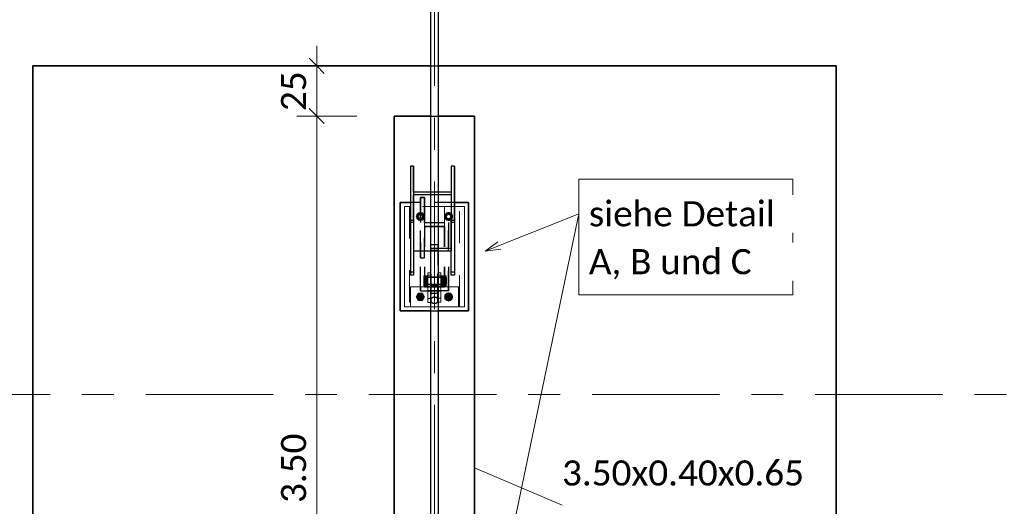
# Model space of a CAD drawing. Header units: metres. Extents: x -3 to 135, y -4 to 27.
# Tile 39 of 81: x 24.5 to 29.4, y 18.21 to 20.63. Entities that reach past the tile are written whole.
import ezdxf

# ---------------------------------------------------------------- set-up
doc = ezdxf.new("R2010")
doc.units = ezdxf.units.M
for name, pattern in [('Rasterlinie', [1.1112499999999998, 0.6349999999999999, -0.15875, 0.15875, -0.15875]), ('Strich', [0.3175, 0.15875, -0.15875]), ('Verdeckt', [0.15, 0.09999999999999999, -0.05])]:
    doc.linetypes.add(name, pattern=pattern)
for name, color, linetype, lineweight in [('_Verdeckte Linien_', 7, 'Strich', 18), ('A-ANNO-DIMS', 211, 'Continuous', 9), ('A-ANNO-DIMS-50', 211, 'Continuous', 9), ('S-BEAM', 12, 'Continuous', 35), ('S-BEAM-HDLN', 1, 'Verdeckt', 25), ('S-COLS', 52, 'Continuous', 18), ('S-COLS-HDLN', 52, 'Verdeckt', 25), ('S-FNDN', 32, 'Continuous', 35), ('S-FNDN-HDLN', 4, 'Verdeckt', 25), ('S-FNDN-IDEN', 2, 'Continuous', 9), ('S-GRID', 1, 'Continuous', 9), ('Text', 250, 'Continuous', 9), ('Tragwerksverbindungen', 7, 'Continuous', 18)]:
    doc.layers.add(name, color=color, linetype=linetype, lineweight=lineweight)
doc.styles.add('Calibri_1', font='calibri.ttf', dxfattribs={"height": 0.125})
doc.dimstyles.new('DIM25', dxfattribs={"dimscale": 0.3048, "dimtxt": 0.1471685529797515, "dimasz": 0.2460629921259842, "dimexe": 0.3280839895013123, "dimexo": 0.0625, "dimgap": 0.01640419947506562, "dimtad": 1, "dimrnd": 0.001, "dimzin": 0, "dimdsep": 46, "dimtxsty": 'Calibri_1', "dimblk1": 'OBLIQUE', "dimblk2": 'OBLIQUE', "dimsah": 1, "dimcen": 0.09, "dimdle": 0.3280839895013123, "dimadec": 0, "dimazin": 0, "dimtfac": 1, "dimtdec": 4, "dimtix": 1, "dimtmove": 0, "dimatfit": 3, "dimfxl": 0.6561679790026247, "dimfxlon": 1, "dimtvp": 1, "dimtolj": 1, "dimtzin": 0, "dimlwd": 18, "dimlwe": 18, "dimarcsym": 2})
doc.dimstyles.new('DIM25_1', dxfattribs={"dimscale": 0.3048, "dimtxt": 0.1471685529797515, "dimasz": 0.2460629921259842, "dimexe": 0.3280839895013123, "dimexo": 0.0625, "dimgap": 0.01640419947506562, "dimtad": 1, "dimdec": 1, "dimlfac": 100, "dimrnd": 0.1, "dimdsep": 46, "dimtxsty": 'Calibri_1', "dimblk1": 'OBLIQUE', "dimblk2": 'OBLIQUE', "dimsah": 1, "dimcen": 0.09, "dimdle": 0.3280839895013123, "dimadec": 0, "dimazin": 0, "dimtfac": 1, "dimtdec": 4, "dimtix": 1, "dimtmove": 0, "dimatfit": 3, "dimfxl": 0.6561679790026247, "dimfxlon": 1, "dimtvp": 1, "dimtolj": 1, "dimtzin": 0, "dimlwd": 18, "dimlwe": 18, "dimarcsym": 2})

# ---------------------------------------------------------------- blocks, each defined once
blk = doc.blocks.new('SP-TV-Schraube_Mutter_001 - M24-V24-Fundamente Draufsicht')
at = {"layer": 'Tragwerksverbindungen', "linetype": 'Strich'}
blk.add_hatch(color=142, dxfattribs=at).paths.add_polyline_path([(2.483133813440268, 7.231604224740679), (2.503918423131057, 7.231604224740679), (2.514310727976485, 7.249604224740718), (2.503918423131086, 7.26760422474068), (2.483133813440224, 7.26760422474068), (2.472741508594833, 7.249604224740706)])
at = {"layer": '_Verdeckte Linien_'}
for radius, start, end in [(0.01200000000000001, 90, 269.9999999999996), (0.01199999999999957, 269.9999999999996, 90)]:
    blk.add_arc((2.493526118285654, 7.249604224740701), radius, start, end, dxfattribs=at)
at = {"layer": 'Tragwerksverbindungen'}
for p, q in [((2.48313381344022, 7.26760422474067), (2.472741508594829, 7.249604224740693)), ((2.503918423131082, 7.26760422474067), (2.48313381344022, 7.26760422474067)), ((2.514310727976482, 7.249604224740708), (2.503918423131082, 7.26760422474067)), ((2.472741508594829, 7.249604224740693), (2.483133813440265, 7.23160422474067)), ((2.483133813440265, 7.23160422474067), (2.503918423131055, 7.23160422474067)), ((2.503918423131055, 7.23160422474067), (2.514310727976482, 7.249604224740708))]:
    blk.add_line(p, q, dxfattribs=at)
blk = doc.blocks.new('SP-TV-Schraube_Mutter_001 - M24-V11-Fundamente Draufsicht')
at = {"layer": '_Verdeckte Linien_'}
for p, q in [((2.483133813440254, 19.66760422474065), (2.472741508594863, 19.64960422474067)), ((2.503918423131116, 19.66760422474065), (2.483133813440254, 19.66760422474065)), ((2.514310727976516, 19.64960422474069), (2.503918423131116, 19.66760422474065)), ((2.472741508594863, 19.64960422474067), (2.483133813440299, 19.63160422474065)), ((2.483133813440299, 19.63160422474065), (2.503918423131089, 19.63160422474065)), ((2.503918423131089, 19.63160422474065), (2.514310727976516, 19.64960422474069))]:
    blk.add_line(p, q, dxfattribs=at)
for start, end in [(90, 269.9999999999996), (269.9999999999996, 90)]:
    blk.add_arc((2.493526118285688, 19.64960422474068), 0.01200000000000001, start, end, dxfattribs=at)
blk = doc.blocks.new('SP-TV-Mutter_001 - M24-1093895-Fundamente Draufsicht')
at = {"layer": '_Verdeckte Linien_'}
for centre, radius, start, end in [((0, 0), 0.01620000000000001, 359.9999999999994, 179.9999999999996), ((0, 0), 0.01620000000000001, 180.0000000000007, 359.9999999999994), ((0, 0), 0.01199999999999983, 2.289999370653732e-13, 180), ((0, 0), 0.01199999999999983, 180.0000000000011, 2.035554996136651e-13), ((-2.957745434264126e-20, 0), 0.01037600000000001, 6.679164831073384e-13, 179.9999999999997), ((-2.957745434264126e-20, 0), 0.01037600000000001, 179.9999999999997, 359.9999999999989)]:
    blk.add_arc(centre, radius, start, end, dxfattribs=at)
for points in [[(-0.02078460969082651, 8.036904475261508e-17), (-0.01902888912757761, 0.00304099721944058), (-0.01554111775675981, 0.009081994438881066), (-0.01210068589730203, 0.01504099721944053), (-0.01039230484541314, 0.018)], [(-0.01039230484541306, -0.01800000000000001), (-0.01210068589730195, -0.01504099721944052), (-0.01554111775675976, -0.009081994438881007), (-0.01902888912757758, -0.003040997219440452), (-0.0207846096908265, 8.411431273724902e-17)], [(-0.01039230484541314, 0.018), (-0.006975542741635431, 0.018), (-9.467902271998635e-05, 0.018), (0.00688086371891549, 0.018), (0.01039230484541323, 0.018)], [(0.01039230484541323, 0.018), (0.01210068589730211, 0.01504099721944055), (0.01554111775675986, 0.009081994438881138), (0.01902888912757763, 0.003040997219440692), (0.02078460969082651, 2.247160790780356e-16)], [(0.02078460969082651, 2.263023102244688e-16), (0.0190762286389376, -0.002959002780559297), (0.01563579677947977, -0.00891800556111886), (0.01214802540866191, -0.01495900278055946), (0.01039230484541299, -0.01800000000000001)], [(0.01039230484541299, -0.01800000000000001), (0.006975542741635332, -0.01800000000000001), (9.467902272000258e-05, -0.01800000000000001), (-0.006880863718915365, -0.01800000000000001), (-0.01039230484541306, -0.01800000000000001)]]:
    blk.add_open_spline(points, degree=3, dxfattribs=at)
blk = doc.blocks.new('Rundstahl Träger - RB 36-V14-Fundamente Draufsicht')
at = {"layer": 'S-BEAM', "lineweight": 25}
for p, q in [((2.543526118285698, 21.8057504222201), (2.543526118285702, 17.60123693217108)), ((2.583526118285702, 17.60123693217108), (2.583526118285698, 21.8057504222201))]:
    blk.add_line(p, q, dxfattribs=at)
for major_axis, ratio, start_param, end_param in [((0.02000000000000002, 0), 0.6494464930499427, 0, 3.141592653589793), ((0.02000000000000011, 0), 0.6494464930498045, 3.156084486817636, 6.26869347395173)]:
    blk.add_ellipse((2.563526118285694, 21.80575042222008), major_axis=major_axis, ratio=ratio, start_param=start_param, end_param=end_param, dxfattribs=at)
at = {"layer": 'S-BEAM-HDLN'}
for major_axis, ratio, start_param, end_param in [((0.02000000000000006, 0), 0.6494464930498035, 0.01449183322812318, 3.127100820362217), ((-0.02000000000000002, 4.986045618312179e-16), 0.6494464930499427, 3.135269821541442e-13, 3.141592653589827)]:
    blk.add_ellipse((2.563526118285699, 17.60123693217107), major_axis=major_axis, ratio=ratio, start_param=start_param, end_param=end_param, dxfattribs=at)
blk = doc.blocks.new('Rundstahl Träger - RB 36-V15-Fundamente Draufsicht')
at = {"layer": 'S-BEAM', "lineweight": 25}
for p, q in [((2.543526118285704, 19.23292108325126), (2.543526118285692, 15.61392529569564)), ((2.583526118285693, 15.61392529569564), (2.583526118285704, 19.23292108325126))]:
    blk.add_line(p, q, dxfattribs=at)
for major_axis, ratio, start_param, end_param in [((0.02000000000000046, 0), 0.7505517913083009, 3.141592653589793, 6.283185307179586), ((0.01999999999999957, 0), 0.7505517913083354, 0.01259374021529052, 3.12899891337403)]:
    blk.add_ellipse((2.563526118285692, 15.61392529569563), major_axis=major_axis, ratio=ratio, start_param=start_param, end_param=end_param, dxfattribs=at)
at = {"layer": 'S-BEAM-HDLN'}
for major_axis, ratio, start_param, end_param in [((0.02000000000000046, 0), 0.7505517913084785, 0, 3.141592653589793), ((0.01999999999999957, 0), 0.7505517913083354, 3.154186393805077, 6.270591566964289)]:
    blk.add_ellipse((2.563526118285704, 19.23292108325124), major_axis=major_axis, ratio=ratio, start_param=start_param, end_param=end_param, dxfattribs=at)
blk = doc.blocks.new('Öse49 - Öse2-1139013-Fundamente Draufsicht')
at = {"layer": 'S-COLS'}
for p, q in [((2.543526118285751, 44.12825934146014), (2.531026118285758, 44.12825934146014)), ((2.531026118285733, 44.12825934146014), (2.531026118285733, 44.11796475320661)), ((2.531026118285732, 44.00196184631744), (2.531026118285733, 44.1179647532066)), ((2.543526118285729, 44.11796475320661), (2.531026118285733, 44.11796475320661)), ((2.531026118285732, 43.98202432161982), (2.531026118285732, 44.00196184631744)), ((2.531026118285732, 44.00196184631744), (2.543526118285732, 44.00196184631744)), ((2.543526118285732, 43.98202432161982), (2.531026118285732, 43.98202432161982))]:
    blk.add_line(p, q, dxfattribs=at)
at = {"layer": 'S-COLS-HDLN'}
for p, q in [((2.546026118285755, 44.12825934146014), (2.543575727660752, 44.12825934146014)), ((2.546026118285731, 44.11796475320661), (2.546026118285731, 44.12825934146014)), ((2.54602611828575, 44.10718075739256), (2.531026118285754, 44.10718075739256)), ((2.546026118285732, 44.11796475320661), (2.54357572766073, 44.11796475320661)), ((2.546026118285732, 44.1179647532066), (2.546026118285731, 44.00196184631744)), ((2.531026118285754, 44.07008075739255), (2.54602611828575, 44.07008075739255)), ((2.546026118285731, 44.05914974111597), (2.531026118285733, 44.05914974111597)), ((2.543575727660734, 44.00196184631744), (2.546026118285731, 44.00196184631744)), ((2.546026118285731, 43.98202432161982), (2.543575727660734, 43.98202432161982)), ((2.546026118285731, 44.00196184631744), (2.546026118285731, 43.98202432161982))]:
    blk.add_line(p, q, dxfattribs=at)
blk = doc.blocks.new('Lasche richtig26 - Lasche richtig-1139134-Fundamente Draufsicht')
at = {"layer": 'S-COLS-HDLN'}
for p, q in [((2.546026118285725, 44.12243060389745), (2.546026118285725, 44.26776297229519)), ((2.581026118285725, 44.26776297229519), (2.546026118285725, 44.26776297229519)), ((2.546026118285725, 44.2421859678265), (2.581026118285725, 44.2421859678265)), ((2.581026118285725, 44.26776297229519), (2.581026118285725, 44.12243060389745)), ((2.546026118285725, 44.12243060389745), (2.546026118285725, 44.0280075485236)), ((2.581026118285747, 44.10718075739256), (2.546026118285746, 44.10718075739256)), ((2.581026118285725, 44.0280075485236), (2.581026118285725, 44.12243060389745)), ((2.546026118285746, 44.07008075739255), (2.581026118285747, 44.07008075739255)), ((2.581026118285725, 44.06373046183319), (2.546026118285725, 44.06373046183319)), ((2.546026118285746, 44.02800754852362), (2.581026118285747, 44.02800754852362))]:
    blk.add_line(p, q, dxfattribs=at)
blk = doc.blocks.new('Öse55 - Öse2-1139148-Fundamente Draufsicht')
at = {"layer": 'S-COLS'}
for p, q in [((26.59602611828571, 19.3688324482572), (26.58352611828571, 19.3688324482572)), ((26.59602611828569, 19.35853786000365), (26.59602611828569, 19.36883244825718)), ((26.59602611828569, 19.35853786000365), (26.58352611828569, 19.35853786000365)), ((26.59602611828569, 19.35853786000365), (26.59602611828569, 19.24302082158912)), ((26.58352611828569, 19.24302082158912), (26.59602611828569, 19.24302082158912)), ((26.59602611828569, 19.22291966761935), (26.58352611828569, 19.22291966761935)), ((26.59602611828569, 19.24302082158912), (26.59602611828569, 19.22291966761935))]:
    blk.add_line(p, q, dxfattribs=at)
at = {"layer": 'S-COLS-HDLN'}
for p, q in [((26.58347650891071, 19.3688324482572), (26.58102611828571, 19.3688324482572)), ((26.58102611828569, 19.36883244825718), (26.58102611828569, 19.35853786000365)), ((26.58102611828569, 19.24302082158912), (26.58102611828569, 19.35853786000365)), ((26.58347650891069, 19.35853786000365), (26.58102611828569, 19.35853786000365)), ((26.59602611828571, 19.34775386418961), (26.58102611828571, 19.34775386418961)), ((26.58102611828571, 19.3106538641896), (26.59602611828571, 19.3106538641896)), ((26.59602611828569, 19.29972284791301), (26.58102611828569, 19.29972284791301)), ((26.58102611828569, 19.22291966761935), (26.58102611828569, 19.24302082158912)), ((26.58102611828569, 19.24302082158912), (26.58347650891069, 19.24302082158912)), ((26.58347650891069, 19.22291966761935), (26.58102611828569, 19.22291966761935))]:
    blk.add_line(p, q, dxfattribs=at)
blk = doc.blocks.new('SP-TV-AP-Rechteck_002 - AP-Rechteck-V26-Fundamente Draufsicht')
at = {"layer": '_Verdeckte Linien_'}
for p, q in [((0.01995039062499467, 0.25), (-0.01995039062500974, 0.25)), ((-0.09995039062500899, -0.25), (0.119950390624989, -0.25))]:
    blk.add_line(p, q, dxfattribs=at)
at = {"layer": 'Tragwerksverbindungen'}
for p, q in [((-0.02000000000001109, 0.25), (-0.15, 0.25)), ((-0.15, 0.25), (-0.15, -0.25)), ((0.15, 0.25), (0.01999999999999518, 0.25)), ((0.15, -0.25), (0.15, 0.25)), ((-0.15, -0.25), (-0.1000000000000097, -0.25)), ((0.1199999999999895, -0.25), (0.15, -0.25))]:
    blk.add_line(p, q, dxfattribs=at)
blk = doc.blocks.new('SP-TV-Schraube_Mutter_001 - M33-V17-Fundamente Draufsicht')
at = {"layer": 'Tragwerksverbindungen', "linetype": 'Strich'}
for points in [[(-0.02499999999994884, 7.363496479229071e-14), (1.082867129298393e-14, 7.363496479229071e-14), (1.082867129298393e-14, 0.02100000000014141), (-0.024999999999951, 0.02100000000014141)], [(1.082867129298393e-14, 7.363496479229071e-14), (0.02500000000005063, 7.363496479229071e-14), (0.02500000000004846, 0.02100000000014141), (1.082867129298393e-14, 0.02100000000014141)], [(-0.024999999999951, -0.09099999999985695), (1.082867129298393e-14, -0.09099999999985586), (1.082867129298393e-14, -0.06499999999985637), (-0.02499999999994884, -0.06499999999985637), (-0.024999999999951, -0.08510774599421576)], [(-0.01593777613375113, -0.09099999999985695), (-0.01593777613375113, -0.09315620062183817), (0.01593777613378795, -0.09315620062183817), (0.01593777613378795, -0.09099999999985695), (-0.01428941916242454, -0.09099999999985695)], [(1.082867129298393e-14, -0.08510774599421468), (1.082867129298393e-14, -0.09099999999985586), (0.02500000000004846, -0.09099999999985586), (0.02500000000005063, -0.06499999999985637), (1.082867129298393e-14, -0.06499999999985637)]]:
    blk.add_hatch(color=142, dxfattribs=at).paths.add_polyline_path(points)
at = {"layer": '_Verdeckte Linien_'}
for p, q in [((-0.01649999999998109, 7.255209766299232e-14), (-0.01649999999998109, -0.06499999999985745)), ((0.01650000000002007, -0.06499999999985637), (0.01650000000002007, 7.363496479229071e-14))]:
    blk.add_line(p, q, dxfattribs=at)
at = {"layer": 'Tragwerksverbindungen'}
for p, q in [((-0.02499999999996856, 0.02100000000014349), (-7.825406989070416e-15, 0.0210000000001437)), ((-0.02499999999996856, 0.02100000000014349), (-0.02499999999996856, 7.606718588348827e-14)), ((-7.825406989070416e-15, 7.626509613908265e-14), (-0.02499999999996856, 7.606550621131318e-14)), ((-7.825406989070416e-15, 0.0210000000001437), (0.02500000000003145, 0.02100000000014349)), ((-7.825406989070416e-15, 0.0210000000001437), (-7.825406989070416e-15, 7.626599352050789e-14)), ((0.02500000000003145, 7.606550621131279e-14), (-7.825406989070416e-15, 7.626509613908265e-14)), ((0.02500000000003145, 0.02100000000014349), (0.02500000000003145, 7.606718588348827e-14)), ((-0.02499999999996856, -0.06499999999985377), (-7.199374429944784e-15, -0.06499999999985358)), ((-0.02499999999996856, -0.06499999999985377), (-0.02499999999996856, -0.09099999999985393)), ((-7.199374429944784e-15, -0.09099999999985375), (-0.02499999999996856, -0.09099999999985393)), ((-0.01649999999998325, -0.09099999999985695), (-0.01649999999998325, -0.09315620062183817)), ((-0.0165, -0.09315620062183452), (0.0165, -0.09315620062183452)), ((-7.199374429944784e-15, -0.06499999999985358), (0.02500000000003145, -0.06499999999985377)), ((-7.199374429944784e-15, -0.06499999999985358), (-7.199374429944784e-15, -0.09099999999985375)), ((0.02500000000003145, -0.09099999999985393), (-7.199374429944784e-15, -0.09099999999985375)), ((0.01650000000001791, -0.09315620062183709), (0.01650000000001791, -0.09099999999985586)), ((0.02500000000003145, -0.06499999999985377), (0.02500000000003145, -0.09099999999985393))]:
    blk.add_line(p, q, dxfattribs=at)
blk = doc.blocks.new('SP-TV-Schraube_Mutter_001 - M24-V22-Fundamente Draufsicht')
at = {"layer": '_Verdeckte Linien_'}
for p, q in [((2.623133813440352, 19.66760422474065), (2.612741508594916, 19.64960422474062)), ((2.643918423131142, 19.66760422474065), (2.623133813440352, 19.66760422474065)), ((2.654310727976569, 19.64960422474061), (2.643918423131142, 19.66760422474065)), ((2.612741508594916, 19.64960422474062), (2.623133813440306, 19.63160422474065)), ((2.623133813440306, 19.63160422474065), (2.643918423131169, 19.63160422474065)), ((2.643918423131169, 19.63160422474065), (2.654310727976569, 19.64960422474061))]:
    blk.add_line(p, q, dxfattribs=at)
for radius, start, end in [(0.01200000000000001, 90, 269.9999999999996), (0.01199999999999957, 269.9999999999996, 90)]:
    blk.add_arc((2.633526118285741, 19.64960422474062), radius, start, end, dxfattribs=at)
blk = doc.blocks.new('SP-TV-Schraube_Mutter_001 - M24-V23-Fundamente Draufsicht')
at = {"layer": 'Tragwerksverbindungen', "linetype": 'Strich'}
blk.add_hatch(color=142, dxfattribs=at).paths.add_polyline_path([(2.643918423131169, 19.23160422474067), (2.654310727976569, 19.24960422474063), (2.643918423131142, 19.26760422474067), (2.623133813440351, 19.26760422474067), (2.612741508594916, 19.24960422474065), (2.623133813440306, 19.23160422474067)])
at = {"layer": '_Verdeckte Linien_'}
for start, end in [(90, 269.9999999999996), (269.9999999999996, 90)]:
    blk.add_arc((2.633526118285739, 19.24960422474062), 0.01200000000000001, start, end, dxfattribs=at)
at = {"layer": 'Tragwerksverbindungen'}
for p, q in [((2.62313381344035, 19.26760422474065), (2.612741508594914, 19.24960422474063)), ((2.612741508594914, 19.24960422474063), (2.623133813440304, 19.23160422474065)), ((2.64391842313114, 19.26760422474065), (2.62313381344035, 19.26760422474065)), ((2.623133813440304, 19.23160422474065), (2.643918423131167, 19.23160422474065)), ((2.654310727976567, 19.24960422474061), (2.64391842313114, 19.26760422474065)), ((2.643918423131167, 19.23160422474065), (2.654310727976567, 19.24960422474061))]:
    blk.add_line(p, q, dxfattribs=at)
blk = doc.blocks.new('SP-TV-Mutter_001 - M24-1128538-Fundamente Draufsicht')
at = {"layer": '_Verdeckte Linien_'}
for centre, radius, start, end in [((0, 0), 0.01620000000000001, 359.9999999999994, 179.9999999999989), ((0, 0), 0.01620000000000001, 180, 359.9999999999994), ((0, 0), 0.01199999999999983, 2.289999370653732e-13, 179.9999999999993), ((0, 0), 0.01199999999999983, 180.0000000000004, 2.035554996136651e-13), ((-2.957745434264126e-20, 0), 0.01037600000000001, 3.244165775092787e-13, 179.9999999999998), ((-2.957745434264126e-20, 0), 0.01037600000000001, 179.9999999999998, 359.9999999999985)]:
    blk.add_arc(centre, radius, start, end, dxfattribs=at)
for points in [[(-0.0207846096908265, -8.459899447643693e-17), (-0.01902888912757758, 0.003040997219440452), (-0.01554111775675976, 0.00908199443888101), (-0.01210068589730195, 0.01504099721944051), (-0.01039230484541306, 0.01800000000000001)], [(-0.01039230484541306, 0.01800000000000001), (-0.006880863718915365, 0.01800000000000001), (9.467902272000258e-05, 0.01800000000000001), (0.006975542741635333, 0.01800000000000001), (0.01039230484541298, 0.01800000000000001)], [(0.01039230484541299, 0.01800000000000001), (0.01214802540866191, 0.01495900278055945), (0.01563579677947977, 0.00891800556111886), (0.0190762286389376, 0.002959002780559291), (0.02078460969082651, -2.260379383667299e-16)], [(-0.01039230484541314, -0.018), (-0.01210068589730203, -0.01504099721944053), (-0.01554111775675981, -0.009081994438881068), (-0.01902888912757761, -0.003040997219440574), (-0.02078460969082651, -8.076560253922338e-17)], [(0.01039230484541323, -0.018), (0.006880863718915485, -0.018), (-9.467902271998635e-05, -0.018), (-0.006975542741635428, -0.018), (-0.01039230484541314, -0.018)], [(0.02078460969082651, -2.263023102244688e-16), (0.01902888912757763, -0.003040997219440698), (0.01554111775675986, -0.009081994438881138), (0.0121006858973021, -0.01504099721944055), (0.01039230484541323, -0.018)]]:
    blk.add_open_spline(points, degree=3, dxfattribs=at)
blk = doc.blocks.new('SP-TV-AP-Rechteck_002 - AP-Rechteck-1128539-Fundamente Draufsicht')
at = {"layer": '_Verdeckte Linien_'}
for p, q in [((0.05, 0.05), (-0.05, 0.05)), ((-0.05, 0.05), (-0.05, -0.05)), ((0.05, -0.05), (0.05, 0.05)), ((-0.05, -0.05), (0.05, -0.05))]:
    blk.add_line(p, q, dxfattribs=at)
blk = doc.blocks.new('SP-TV-AP-Rechteck_002 - AP-Rechteck-1128540-Fundamente Draufsicht')
at = {"layer": '_Verdeckte Linien_'}
for p, q in [((0.125, 0.25), (-0.125, 0.25)), ((-0.125, 0.25), (-0.125, -0.25)), ((0.125, -0.25), (0.125, 0.25)), ((-0.125, -0.25), (0.125, -0.25))]:
    blk.add_line(p, q, dxfattribs=at)
blk = doc.blocks.new('DIMBLOCK100-Fundamente Draufsicht')
at = {"layer": 'A-ANNO-DIMS-50', "lineweight": 35}
for p, q in [((25.9776325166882, 20.14930521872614), (25.9401325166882, 20.18680521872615)), ((25.9776325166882, 20.14930521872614), (26.0151325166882, 20.11180521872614)), ((25.97763251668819, 16.64930521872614), (25.94013251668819, 16.68680521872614)), ((25.97763251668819, 16.64930521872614), (26.01513251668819, 16.61180521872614))]:
    blk.add_line(p, q, dxfattribs=at)
at = {"layer": 'A-ANNO-DIMS-50', "lineweight": 18}
for p, q in [((25.9776325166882, 20.14930521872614), (25.87763251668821, 20.14930521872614)), ((25.97763251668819, 16.64930521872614), (25.9776325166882, 20.14930521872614)), ((25.9776325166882, 20.14930521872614), (26.17763251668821, 20.14930521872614)), ((25.97763251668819, 16.64930521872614), (25.87763251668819, 16.64930521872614)), ((25.97763251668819, 16.64930521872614), (26.1776325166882, 16.64930521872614))]:
    blk.add_line(p, q, dxfattribs=at)
at = {"layer": 'A-ANNO-DIMS-50', "color": 0, "lineweight": 18, "insert": (25.79938053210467, 18.22418355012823), "char_height": 0.125, "width": 0.4202920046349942, "attachment_point": 1, "rotation": 90, "line_spacing_factor": 1.158047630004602, "style": 'Calibri_1'}
blk.add_mtext('3.50', dxfattribs=at)
blk = doc.blocks.new('_Oblique')
at = {"color": 0, "linetype": 'ByBlock', "lineweight": -2}
blk.add_line((-0.5, -0.5), (0.5, 0.5), dxfattribs=at)
blk = doc.blocks.new('DIMBLOCK101-Fundamente Draufsicht')
at = {"layer": 'A-ANNO-DIMS-50', "lineweight": 18}
for p, q in [((25.9776325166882, 20.14930521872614), (25.9776325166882, 20.49930521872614)), ((25.9776325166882, 20.39930521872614), (25.7776325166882, 20.39930521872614)), ((25.9776325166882, 20.39930521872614), (26.0776325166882, 20.39930521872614)), ((25.9776325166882, 20.14930521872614), (25.87763251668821, 20.14930521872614)), ((25.9776325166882, 20.14930521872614), (26.17763251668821, 20.14930521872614))]:
    blk.add_line(p, q, dxfattribs=at)
at = {"layer": 'A-ANNO-DIMS-50', "lineweight": 35}
for p, q in [((25.9776325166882, 20.39930521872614), (25.9401325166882, 20.43680521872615)), ((25.9776325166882, 20.39930521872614), (26.0151325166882, 20.36180521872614)), ((25.9776325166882, 20.14930521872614), (25.9401325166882, 20.18680521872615)), ((25.9776325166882, 20.14930521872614), (26.0151325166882, 20.11180521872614))]:
    blk.add_line(p, q, dxfattribs=at)
at = {"layer": 'A-ANNO-DIMS-50', "color": 0, "lineweight": 18, "insert": (25.79938053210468, 20.17423569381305), "char_height": 0.125, "width": 0.2401668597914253, "attachment_point": 1, "rotation": 90, "line_spacing_factor": 1.158047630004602, "style": 'Calibri_1'}
blk.add_mtext('25', dxfattribs=at)

msp = doc.modelspace()

# ---------------------------------------------------------------- linework, layer by layer
at = {"layer": 'S-BEAM', "lineweight": 25}
for p, q in [((26.45952611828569, 19.8994828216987), (26.44352611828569, 19.8994828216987)), ((26.44352611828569, 19.8994828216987), (26.44352611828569, 19.63091241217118)), ((26.44352611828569, 19.8994828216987), (26.44352611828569, 19.61939980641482)), ((26.45952611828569, 19.77099629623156), (26.45952611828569, 19.8994828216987)), ((26.45952611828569, 19.8994828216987), (26.45952611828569, 19.77099629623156)), ((26.66352611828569, 19.8994828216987), (26.64752611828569, 19.8994828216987)), ((26.64752611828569, 19.8994828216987), (26.64752611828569, 19.77099629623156)), ((26.64752611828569, 19.8994828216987), (26.64752611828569, 19.77099629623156)), ((26.66352611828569, 19.63091241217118), (26.66352611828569, 19.8994828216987)), ((26.66352611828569, 19.8994828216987), (26.66352611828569, 19.61939980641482)), ((26.54352611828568, 19.77099629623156), (26.45952611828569, 19.77099629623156)), ((26.45952611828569, 19.63091241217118), (26.45952611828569, 19.75939893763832)), ((26.45952611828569, 19.75939893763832), (26.54352611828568, 19.75939893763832)), ((26.45952611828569, 19.75939893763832), (26.45952611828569, 19.47931592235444)), ((26.64752611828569, 19.77099629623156), (26.58352611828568, 19.77099629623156)), ((26.58352611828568, 19.75939893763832), (26.64752611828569, 19.75939893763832)), ((26.64752611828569, 19.75939893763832), (26.64752611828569, 19.63091241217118)), ((26.64752611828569, 19.75939893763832), (26.64752611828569, 19.47931592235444)), ((26.44352611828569, 19.63091241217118), (26.45952611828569, 19.63091241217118)), ((26.44352611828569, 19.63091241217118), (26.44352611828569, 19.35838381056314)), ((26.45952611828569, 19.63091241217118), (26.45952611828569, 19.35838381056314)), ((26.64752611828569, 19.63091241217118), (26.66352611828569, 19.63091241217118)), ((26.64752611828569, 19.35838381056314), (26.64752611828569, 19.63091241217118)), ((26.66352611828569, 19.63091241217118), (26.66352611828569, 19.35838381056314)), ((26.45952611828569, 19.47931592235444), (26.54352611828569, 19.47931592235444)), ((26.58352611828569, 19.47931592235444), (26.64752611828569, 19.47931592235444)), ((26.45952611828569, 19.35838381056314), (26.44352611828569, 19.35838381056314)), ((26.66352611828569, 19.35838381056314), (26.64752611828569, 19.35838381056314))]:
    msp.add_line(p, q, dxfattribs=at)
at = {"layer": 'S-BEAM-HDLN'}
for p, q in [((26.45952611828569, 19.77099629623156), (26.45952611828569, 19.75942739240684)), ((26.45952611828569, 19.77094668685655), (26.45952611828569, 19.75944854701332)), ((26.58347650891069, 19.77099629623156), (26.54357572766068, 19.77099629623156)), ((26.54357572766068, 19.75939893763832), (26.58347650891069, 19.75939893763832)), ((26.64752611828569, 19.77099629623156), (26.64752611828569, 19.75942739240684)), ((26.64752611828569, 19.77094668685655), (26.64752611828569, 19.75944854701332)), ((26.45952611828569, 19.61939980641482), (26.44352611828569, 19.61939980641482)), ((26.66352611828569, 19.61939980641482), (26.64752611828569, 19.61939980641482)), ((26.64752611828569, 19.49091328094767), (26.45952611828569, 19.49091328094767)), ((26.54357572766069, 19.47931592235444), (26.58347650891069, 19.47931592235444)), ((26.44352611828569, 19.37379184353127), (26.45952611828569, 19.37379184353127)), ((26.64752611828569, 19.37379184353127), (26.66352611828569, 19.37379184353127))]:
    msp.add_line(p, q, dxfattribs=at)
at = {"layer": 'S-FNDN'}
for p, q in [((24.5635261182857, 20.39930521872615), (26.54352611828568, 20.39930521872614)), ((24.56352611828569, 16.39930521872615), (24.5635261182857, 20.39930521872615)), ((26.58352611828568, 20.39930521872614), (28.5635261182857, 20.39930521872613)), ((28.5635261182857, 20.39930521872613), (28.56352611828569, 16.39930521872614)), ((26.36352611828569, 20.14930521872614), (26.54352611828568, 20.14930521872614)), ((26.36352611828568, 16.64930521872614), (26.36352611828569, 20.14930521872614)), ((26.58352611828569, 20.14930521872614), (26.76352611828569, 20.14930521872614)), ((26.76352611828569, 20.14930521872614), (26.76352611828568, 16.64930521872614)), ((26.39352611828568, 19.71960422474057), (26.39352611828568, 19.17960422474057)), ((26.44352611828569, 19.71960422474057), (26.39352611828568, 19.71960422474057)), ((26.73352611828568, 19.71960422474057), (26.66352611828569, 19.71960422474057)), ((26.73352611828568, 19.17960422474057), (26.73352611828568, 19.71960422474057)), ((26.39352611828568, 19.17960422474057), (26.54352611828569, 19.17960422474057)), ((26.58352611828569, 19.17960422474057), (26.73352611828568, 19.17960422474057))]:
    msp.add_line(p, q, dxfattribs=at)
at = {"layer": 'S-FNDN-HDLN'}
for p, q in [((26.54357572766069, 20.39930521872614), (26.58347650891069, 20.39930521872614)), ((26.54357572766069, 20.14930521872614), (26.58347650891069, 20.14930521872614)), ((26.49352611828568, 19.71960422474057), (26.44357572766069, 19.71960422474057)), ((26.51352611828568, 19.74367655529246), (26.49352611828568, 19.74367655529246)), ((26.49352611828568, 19.74367655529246), (26.49352611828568, 19.71960422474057)), ((26.49352611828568, 19.71960422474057), (26.49352611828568, 19.74367655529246)), ((26.49352611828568, 19.74367655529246), (26.51352611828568, 19.74367655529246)), ((26.49352611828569, 19.27960422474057), (26.49352611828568, 19.71960422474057)), ((26.49352611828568, 19.71960422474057), (26.49352611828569, 19.44372616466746)), ((26.49352611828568, 19.44367655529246), (26.49352611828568, 19.71955461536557)), ((26.51352611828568, 19.71960422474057), (26.51352611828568, 19.74367655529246)), ((26.51352611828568, 19.74367655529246), (26.51352611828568, 19.71960422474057)), ((26.51352611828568, 19.71960422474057), (26.51352611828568, 19.62036203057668)), ((26.51352611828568, 19.62036203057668), (26.51352611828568, 19.71960422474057)), ((26.66347650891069, 19.71960422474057), (26.51352611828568, 19.71960422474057)), ((26.51352611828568, 19.71955461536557), (26.51352611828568, 19.62036203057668)), ((26.51352611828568, 19.62036203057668), (26.63352611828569, 19.62036203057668)), ((26.51352611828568, 19.62036203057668), (26.63352611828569, 19.62036203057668)), ((26.63352611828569, 19.62036203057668), (26.63352611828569, 19.61960422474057)), ((26.63352611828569, 19.62036203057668), (26.63352611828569, 19.61960422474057)), ((26.63352611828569, 19.61960422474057), (26.63352611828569, 19.59960422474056)), ((26.63352611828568, 19.27960422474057), (26.63352611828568, 19.61960422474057)), ((26.63352611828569, 19.61955461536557), (26.63352611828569, 19.59960422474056)), ((26.51352611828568, 19.44367655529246), (26.51352611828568, 19.59960422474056)), ((26.51352611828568, 19.59960422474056), (26.61352611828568, 19.59960422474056)), ((26.61352611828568, 19.59960422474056), (26.51352611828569, 19.59960422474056)), ((26.51352611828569, 19.59960422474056), (26.51352611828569, 19.29960422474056)), ((26.61352611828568, 19.29960422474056), (26.61352611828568, 19.59960422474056)), ((26.61352611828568, 19.59960422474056), (26.61352611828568, 19.29960422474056)), ((26.63352611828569, 19.59960422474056), (26.63352611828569, 19.29960422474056)), ((26.63352611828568, 19.59960422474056), (26.63352611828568, 19.29960422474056)), ((26.49352611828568, 19.44367655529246), (26.51352611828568, 19.44367655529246)), ((26.49352611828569, 19.29960422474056), (26.49352611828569, 19.44367655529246)), ((26.49352611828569, 19.27960422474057), (26.49352611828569, 19.29960422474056)), ((26.61352611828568, 19.29960422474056), (26.49352611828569, 19.29960422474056)), ((26.49352611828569, 19.29955461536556), (26.49352611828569, 19.27960422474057)), ((26.49352611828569, 19.27930521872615), (26.49352611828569, 19.27960422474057)), ((26.49352611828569, 19.27960422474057), (26.63352611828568, 19.27960422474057)), ((26.63352611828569, 19.27960422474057), (26.49352611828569, 19.27960422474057)), ((26.63352611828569, 19.27930521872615), (26.49352611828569, 19.27930521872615)), ((26.51352611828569, 19.29960422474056), (26.61352611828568, 19.29960422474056)), ((26.63352611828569, 19.29960422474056), (26.63352611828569, 19.27960422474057)), ((26.63352611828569, 19.29960422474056), (26.63352611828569, 19.27960422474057)), ((26.63352611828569, 19.27960422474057), (26.63352611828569, 19.27930521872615)), ((26.54357572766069, 19.17960422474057), (26.58347650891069, 19.17960422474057))]:
    msp.add_line(p, q, dxfattribs=at)
at = {"layer": 'S-FNDN-IDEN'}
msp.add_line((26.76352611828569, 18.39930521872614), (27.19868793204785, 18.21308109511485), dxfattribs=at)
at = {"layer": 'S-GRID', "linetype": 'Rasterlinie'}
for p, q in [((26.5635261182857, 25.37964771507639), (26.56352611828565, -0.02293294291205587)), ((-2.655727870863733, 18.76367655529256), (47.21519007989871, 18.7636765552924))]:
    msp.add_line(p, q, dxfattribs=at)
at = {"layer": 'Text'}
for p, q in [((26.81682876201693, 19.47767652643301), (27.28257016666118, 19.66313286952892)), ((26.84901751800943, 17.58804445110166), (27.28257016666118, 19.66313286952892)), ((26.81682876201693, 19.47767652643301), (26.87907328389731, 19.52409286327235)), ((26.81682876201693, 19.47767652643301), (26.89394226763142, 19.48675199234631))]:
    msp.add_line(p, q, dxfattribs=at)
at = {"layer": 'Text', "flags": 128}
msp.add_lwpolyline([(27.28257016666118, 19.83584120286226), (28.34739705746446, 19.83584120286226), (28.34739705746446, 19.25934120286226), (27.28257016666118, 19.25934120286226)], close=True, dxfattribs=at)

# ---------------------------------------------------------------- block references
at = {"layer": '_Verdeckte Linien_'}
for name, p, rotation in [('SP-TV-AP-Rechteck_002 - AP-Rechteck-V26-Fundamente Draufsicht', (26.56352611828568, 19.44960422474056), 180), ('SP-TV-AP-Rechteck_002 - AP-Rechteck-1128540-Fundamente Draufsicht', (26.56352611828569, 19.44960422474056), 180), ('SP-TV-Mutter_001 - M24-1093895-Fundamente Draufsicht', (26.49352611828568, 19.64960422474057), 270.0000000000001), ('SP-TV-Mutter_001 - M24-1093895-Fundamente Draufsicht', (26.49352611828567, 19.64960422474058), 270.0000000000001), ('SP-TV-AP-Rechteck_002 - AP-Rechteck-1128539-Fundamente Draufsicht', (26.56352611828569, 19.64960422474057), 180), ('SP-TV-Mutter_001 - M24-1128538-Fundamente Draufsicht', (26.63352611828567, 19.64960422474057), 89.99999999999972), ('SP-TV-Mutter_001 - M24-1128538-Fundamente Draufsicht', (26.63352611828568, 19.64960422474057), 89.99999999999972), ('SP-TV-Schraube_Mutter_001 - M33-V17-Fundamente Draufsicht', (26.53102611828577, 19.32909586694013), 89.99999999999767), ('SP-TV-AP-Rechteck_002 - AP-Rechteck-1128539-Fundamente Draufsicht', (26.4935261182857, 19.24960422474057), 180), ('SP-TV-AP-Rechteck_002 - AP-Rechteck-1128539-Fundamente Draufsicht', (26.63352611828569, 19.24960422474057), 180), ('SP-TV-Mutter_001 - M24-1128538-Fundamente Draufsicht', (26.63352611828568, 19.24960422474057), 89.99999999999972), ('SP-TV-Mutter_001 - M24-1128538-Fundamente Draufsicht', (26.63352611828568, 19.24960422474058), 89.99999999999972)]:
    msp.add_blockref(name, p, dxfattribs=dict(at, rotation=rotation))
for name, p in [('SP-TV-Schraube_Mutter_001 - M24-V11-Fundamente Draufsicht', (23.99999999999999, 0)), ('SP-TV-Schraube_Mutter_001 - M24-V22-Fundamente Draufsicht', (23.99999999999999, 0)), ('SP-TV-Schraube_Mutter_001 - M24-V24-Fundamente Draufsicht', (24.00000000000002, 11.9999999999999)), ('SP-TV-Schraube_Mutter_001 - M24-V23-Fundamente Draufsicht', (23.99999999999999, 0))]:
    msp.add_blockref(name, p, dxfattribs=at)
at = {"layer": 'S-BEAM-HDLN'}
for name in ['Rundstahl Träger - RB 36-V14-Fundamente Draufsicht', 'Rundstahl Träger - RB 36-V15-Fundamente Draufsicht']:
    msp.add_blockref(name, (23.99999999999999, 0), dxfattribs=at)
at = {"layer": 'S-COLS-HDLN'}
for name, p in [('Lasche richtig26 - Lasche richtig-1139134-Fundamente Draufsicht', (23.99999999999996, -24.75942689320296)), ('Öse49 - Öse2-1139013-Fundamente Draufsicht', (23.99999999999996, -24.75942689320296)), ('Öse55 - Öse2-1139148-Fundamente Draufsicht', (0, 0))]:
    msp.add_blockref(name, p, dxfattribs=at)

# ---------------------------------------------------------------- texts
at = {"layer": 'S-FNDN-IDEN', "insert": (27.19868793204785, 18.43618236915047), "char_height": 0.1249999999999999, "width": 1.471096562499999, "attachment_point": 1, "style": 'Calibri_1'}
msp.add_mtext('3.50x0.40x0.65', dxfattribs=at)

# ---------------------------------------------------------------- dimensions: what is measured, and where the dimension line sits
at = {"layer": 'A-ANNO-DIMS', "lineweight": 18}
for base, p1, p2, dimstyle, override, picture, middle in [((25.97763251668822, 20.39930521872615), (26.17763251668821, 20.14930521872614), (25.7776325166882, 20.39930521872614), 'DIM25_1', {"dimpost": '<>', "dimfxl": 0.471699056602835}, 'DIMBLOCK101-Fundamente Draufsicht', (25.90859405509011, 20.27430521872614)), ((25.97763251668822, 20.14930521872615), (26.1776325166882, 16.64930521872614), (26.17763251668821, 20.14930521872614), 'DIM25', {"dimpost": '<>', "dimfxl": 3.5}, 'DIMBLOCK100-Fundamente Draufsicht', (25.90859405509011, 18.39930521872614))]:
    dim = msp.add_linear_dim(base=base, p1=p1, p2=p2, angle=89.99999999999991, dimstyle=dimstyle, override=override, dxfattribs=at)
    dim.commit()
    dim.dimension.update_dxf_attribs({"geometry": picture, "text_midpoint": middle})

# ---------------------------------------------------------------- next in the draw order: texts
at = {"layer": 'Text', "color": 7, "char_height": 0.125, "attachment_point": 1, "style": 'Calibri_1', "bg_fill": 3, "box_fill_scale": 1.25, "bg_fill_color": 256, "bg_fill_true_color": 13158600, "bg_fill_transparency": 0}
for s, insert, width in [('siehe Detail', (27.33257016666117, 19.72563286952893), 1.1223625), ('A, B und C ', (27.33257016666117, 19.48750786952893), 1.0301684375)]:
    msp.add_mtext(s, dxfattribs=dict(at, insert=insert, width=width))

doc.saveas('drawing.dxf')
